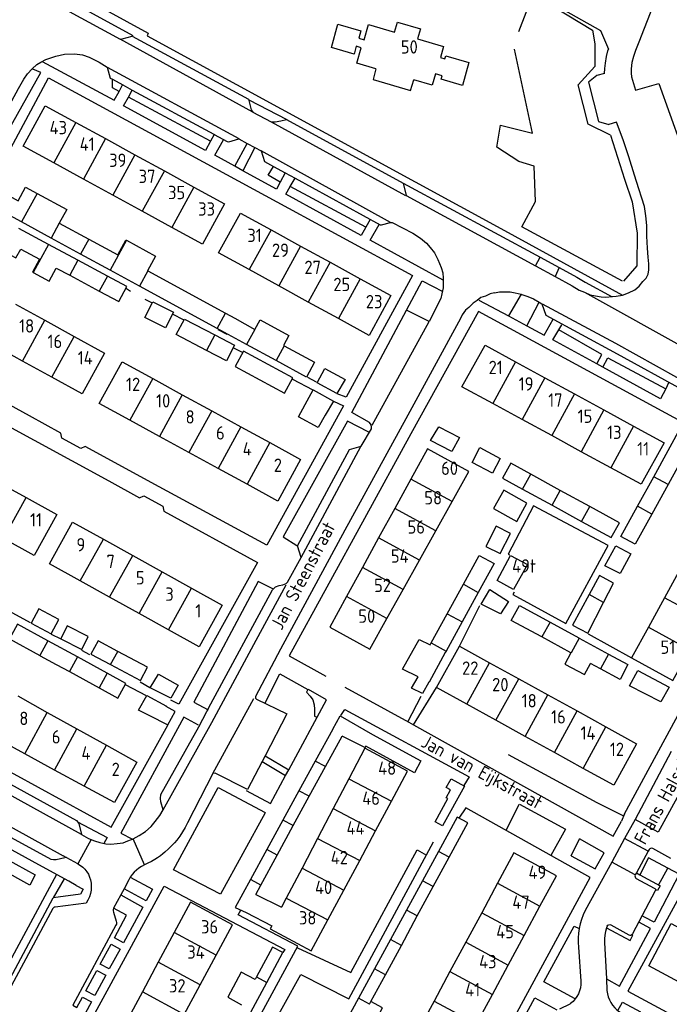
# Model space of a CAD drawing. Header units: metres. Extents: x 233829 to 239427, y 444283 to 448222.
# Tile 87 of 171: x 236491 to 236613, y 445300 to 445484. Entities that reach past the tile are written whole.
import ezdxf

# ---------------------------------------------------------------- set-up
doc = ezdxf.new("R2010")
doc.units = ezdxf.units.M
doc.header["$MEASUREMENT"] = 0
for name, color, linetype in [('DAKRAND', 4, 'Continuous'), ('DAKRAND-BYG', 4, 'Continuous'), ('HEK', 253, 'Continuous'), ('HOOFDGEBOUW', 4, 'Continuous'), ('HUISNUMMER', 253, 'Continuous'), ('KANTVERH', 253, 'Continuous'), ('RASTER', 253, 'Continuous'), ('STRAATNAAM', 253, 'Continuous'), ('TUSSENMUUR', 253, 'Continuous')]:
    doc.layers.add(name, color=color, linetype=linetype)
doc.styles.get("Standard").update_dxf_attribs({"font": 'iso.shx'})

msp = doc.modelspace()

# ---------------------------------------------------------------- linework, layer by layer
at = {"layer": 'DAKRAND'}
for p, q in [((236548.23, 445344.28), (236551.35, 445350)), ((236546.3, 445345.28), (236543.28, 445339.76)), ((236545.22, 445338.75), (236548.23, 445344.28)), ((236543.28, 445339.76), (236540.26, 445334.24)), ((236542.21, 445333.22), (236545.22, 445338.75)), ((236540.26, 445334.24), (236537.24, 445328.71)), ((236539.2, 445327.68), (236542.21, 445333.22)), ((236537.24, 445328.71), (236534.17, 445323.11)), ((236536.15, 445322.08), (236539.2, 445327.68)), ((236535.19, 445320.31), (236536.15, 445322.08)), ((236535.19, 445320.31), (236540.02, 445317.91)), ((236533.35, 445316.93), (236538.21, 445314.45))]:
    msp.add_line(p, q, dxfattribs=at)
for points in [[(236557.72, 445475.19), (236557.22, 445473.16), (236564.23, 445471.11), (236564.8, 445473.11)], [(236549.64, 445351.29), (236551, 445353.84), (236557.05, 445350.34)], [(236549.64, 445351.29), (236549.6, 445351.31), (236546.3, 445345.28)], [(236555.81, 445348.14), (236555.65, 445347.86), (236551.35, 445350)], [(236557.05, 445350.34), (236566.11, 445345.4), (236564.92, 445343.09), (236555.81, 445348.14)], [(236488.32, 445326.99), (236493.77, 445324.01), (236492.77, 445322.07), (236487.28, 445325.09)], [(236534.17, 445323.11), (236531.31, 445317.88), (236533.35, 445316.93)]]:
    msp.add_lwpolyline(points, dxfattribs=at)
at = {"layer": 'DAKRAND-BYG'}
for p, q in [((236496.78, 445443.43), (236491.23, 445446.45)), ((236498.31, 445446.23), (236503.85, 445443.22)), ((236496.29, 445442.23), (236490.75, 445445.2)), ((236501.82, 445439.27), (236496.29, 445442.23)), ((236502.31, 445440.42), (236496.78, 445443.43)), ((236507.84, 445437.41), (236502.31, 445440.42)), ((236507.36, 445436.3), (236501.82, 445439.27)), ((236513.38, 445434.4), (236507.84, 445437.41)), ((236514.95, 445437.26), (236529.49, 445429.35)), ((236500.27, 445436.45), (236505.81, 445433.48)), ((236511.01, 445434.34), (236507.36, 445436.3)), ((236527.91, 445426.48), (236513.38, 445434.4)), ((236529.49, 445429.35), (236531.22, 445428.41)), ((236531.22, 445428.41), (236534.99, 445426.26)), ((236534.99, 445426.26), (236535.98, 445428.07)), ((236533.46, 445423.47), (236527.91, 445426.48)), ((236529.66, 445420.41), (236525.92, 445422.36)), ((236538.99, 445420.46), (236533.46, 445423.47)), ((236544.68, 445417.36), (236538.99, 445420.46)), ((236581.46, 445398.39), (236585.23, 445396.32)), ((236592.29, 445396.1), (236586.75, 445399.12)), ((236606.77, 445393.13), (236609.82, 445398.66)), ((236585.23, 445396.32), (236590.76, 445393.3)), ((236597.82, 445393.07), (236592.29, 445396.1)), ((236612.51, 445397.18), (236609.46, 445391.65)), ((236590.76, 445393.3), (236596.29, 445390.27)), ((236603.65, 445387.47), (236606.77, 445393.13)), ((236571.1, 445372.96), (236574.12, 445378.48)), ((236600.43, 445375.08), (236602.3, 445378.72)), ((236576.92, 445376.95), (236573.88, 445371.44)), ((236568.09, 445367.49), (236571.1, 445372.96)), ((236573.88, 445371.44), (236570.87, 445365.97)), ((236594.3, 445365.64), (236588.83, 445368.61)), ((236595.86, 445368.4), (236601.35, 445365.39)), ((236501.71, 445364.85), (236496.16, 445367.89)), ((236567.89, 445367.11), (236568.09, 445367.49)), ((236494.65, 445365.13), (236494.75, 445365.08)), ((236494.75, 445365.08), (236497.71, 445363.47)), ((236507.27, 445361.8), (236501.71, 445364.85)), ((236514.89, 445362.95), (236509.32, 445365.9)), ((236570.87, 445365.97), (236570.71, 445365.68)), ((236497.71, 445363.47), (236500.22, 445362.1)), ((236599.84, 445362.64), (236597.99, 445363.64)), ((236500.22, 445362.1), (236505.78, 445359.06)), ((236510.78, 445359.88), (236507.27, 445361.8)), ((236518.41, 445355.63), (236518.37, 445355.55)), ((236572.94, 445334.82), (236569.44, 445328.38)), ((236569.44, 445328.38), (236566.44, 445322.87)), ((236568.47, 445321.78), (236571.47, 445327.29)), ((236566.44, 445322.87), (236563.44, 445317.36)), ((236565.47, 445316.27), (236568.47, 445321.78)), ((236563.44, 445317.36), (236560.45, 445311.85)), ((236562.48, 445310.76), (236565.47, 445316.27)), ((236560.45, 445311.85), (236557.45, 445306.34)), ((236559.48, 445305.24), (236562.48, 445310.76)), ((236557.45, 445306.34), (236554.45, 445300.83)), ((236534.27, 445298.24), (236537.25, 445303.78)), ((236535.32, 445304.83), (236535.05, 445304.33)), ((236556.77, 445300.25), (236559.48, 445305.24))]:
    msp.add_line(p, q, dxfattribs=at)
for points in [[(236491.23, 445446.45), (236483.81, 445450.49), (236485.34, 445453.29), (236490.61, 445450.42), (236492, 445452.98), (236494.16, 445451.8)], [(236494.16, 445451.8), (236499.7, 445448.79), (236498.31, 445446.24), (236498.31, 445446.23)], [(236503.85, 445443.22), (236509.3, 445440.26), (236510.82, 445443.05), (236510.9, 445443)], [(236510.9, 445443), (236516.35, 445440.03), (236514.87, 445437.31), (236514.95, 445437.26)], [(236488.28, 445440.71), (236490.18, 445439.69), (236491.07, 445441.36), (236494.6, 445439.47), (236493.3, 445437.05), (236493.41, 445436.99)], [(236493.41, 445436.99), (236496.44, 445435.37), (236497.74, 445437.81), (236500.27, 445436.45)], [(236505.81, 445433.48), (236509.49, 445431.51), (236511.01, 445434.34)], [(236518.26, 445426.59), (236514.37, 445428.55), (236515.85, 445431.48), (236519.73, 445429.52), (236518.26, 445426.59)], [(236525.92, 445422.36), (236520.27, 445425.31), (236521.79, 445428.24), (236527.51, 445425.26)], [(236535.98, 445428.07), (236541.37, 445425.13), (236540.37, 445423.29), (236540.51, 445423.22)], [(236527.51, 445425.26), (236531.19, 445423.34), (236529.66, 445420.41)], [(236542.11, 445417.19), (236532.85, 445422.23), (236531.29, 445419.36), (236540.55, 445414.33), (236542.11, 445417.19)], [(236540.51, 445423.22), (236546.18, 445420.13), (236544.68, 445417.36)], [(236551.93, 445416.92), (236550.35, 445414.25), (236546.72, 445416.3), (236548.14, 445418.97), (236551.93, 445416.92)], [(236544.43, 445412.22), (236545.95, 445414.94), (236549.73, 445412.84), (236548.16, 445410.21)], [(236548.16, 445410.21), (236546.9, 445407.9), (236543.21, 445409.92), (236544.43, 445412.22)], [(236573.37, 445406.03), (236571.97, 445403.41), (236567.95, 445405.46), (236569.5, 445408.03), (236573.37, 445406.03)], [(236609.82, 445398.66), (236615.24, 445408.49), (236618.71, 445406.58), (236616.56, 445402.7), (236615.79, 445403.12), (236612.51, 445397.18)], [(236579.58, 445399.34), (236575.75, 445401.35), (236577.21, 445404.12), (236581.04, 445402.1), (236579.58, 445399.34)], [(236586.75, 445399.12), (236582.99, 445401.18), (236581.46, 445398.39)], [(236584.14, 445390.29), (236586.05, 445393.71), (236581.7, 445396.13), (236579.79, 445392.71), (236584.14, 445390.29)], [(236596.29, 445390.27), (236601.86, 445387.23), (236603.39, 445390.02), (236597.82, 445393.07)], [(236609.46, 445391.65), (236606.34, 445385.99), (236603.65, 445387.47)], [(236581.01, 445384.23), (236582.94, 445388.03), (236580.26, 445389.4), (236578.32, 445385.59), (236581.01, 445384.23)], [(236605.55, 445384.17), (236603.55, 445380.5), (236600.67, 445381.95), (236602.72, 445385.67), (236605.55, 445384.17)], [(236574.12, 445378.48), (236577.08, 445383.86), (236579.9, 445382.37), (236576.92, 445376.95)], [(236586.16, 445382.2), (236583.51, 445377.49), (236580.44, 445379.19), (236582.98, 445383.9), (236586.16, 445382.2)], [(236602.3, 445378.72), (236599.67, 445380.12), (236597.73, 445376.56)], [(236582.56, 445375.25), (236581.07, 445372.92), (236577.45, 445374.77), (236579.09, 445377.52), (236582.56, 445375.25)], [(236597.73, 445376.56), (236594.57, 445370.79), (236597.45, 445369.29), (236600.43, 445375.08)], [(236493.05, 445371.18), (236496.8, 445369.22), (236498.21, 445371.91), (236494.46, 445373.87), (236493.05, 445371.18)], [(236588.83, 445368.61), (236583.1, 445371.72), (236584.65, 445374.5), (236590.37, 445371.39)], [(236496.16, 445367.89), (236490.46, 445371.01), (236488.95, 445368.26), (236494.65, 445365.13)], [(236498.58, 445368.26), (236502.53, 445366.27), (236503.75, 445368.69), (236499.8, 445370.68), (236498.58, 445368.26)], [(236590.37, 445371.39), (236595.76, 445368.45), (236595.86, 445368.4)], [(236509.32, 445365.9), (236505.58, 445367.88), (236504.25, 445365.38), (236507.94, 445363.43)], [(236565.64, 445361.11), (236562.7, 445362.55), (236565.85, 445368.15), (236567.89, 445367.11)], [(236570.71, 445365.68), (236567.71, 445360.1), (236567.62, 445360.14)], [(236594.3, 445365.64), (236593.13, 445363.53), (236596.85, 445361.55), (236597.99, 445363.64)], [(236601.35, 445365.39), (236604.98, 445363.41), (236603.54, 445360.63), (236599.84, 445362.64)], [(236507.94, 445363.43), (236513.57, 445360.45), (236514.89, 445362.95)], [(236520.61, 445359.55), (236519.21, 445357.12), (236515.39, 445359.07), (236516.94, 445361.6), (236520.61, 445359.55)], [(236567.62, 445360.14), (236566.46, 445358.01), (236564.38, 445359.01), (236565.64, 445361.11)], [(236612.72, 445359.21), (236611.17, 445356.43), (236605.27, 445359.43), (236606.87, 445362.31), (236612.72, 445359.21)], [(236505.78, 445359.06), (236509.28, 445357.14), (236510.78, 445359.88)], [(236516.92, 445353.02), (236516.91, 445353), (236513.19, 445354.9), (236514.74, 445357.63), (236518.41, 445355.63)], [(236516.92, 445353.02), (236518.7, 445352.15), (236520.05, 445354.63), (236518.37, 445355.55)], [(236574.3, 445340.63), (236570.18, 445333.18), (236568.8, 445333.94), (236571.2, 445338.28), (236570.88, 445338.46), (236571.68, 445339.91), (236570.88, 445340.35), (236571.8, 445342.02), (236574.3, 445340.63)], [(236571.47, 445327.29), (236574.97, 445333.72), (236572.94, 445334.82)], [(236537.25, 445303.78), (236540.28, 445309.4), (236538.34, 445310.45), (236535.32, 445304.83)], [(236535.05, 445304.33), (236532.43, 445305.74), (236529.92, 445301.04), (236532.5, 445299.58)], [(236554.45, 445300.83), (236551.64, 445295.66), (236553.67, 445294.56), (236553.74, 445294.69)], [(236553.74, 445294.69), (236556.99, 445292.82), (236557.68, 445293.97), (236556.55, 445294.58), (236558.94, 445299.02), (236556.77, 445300.25)]]:
    msp.add_lwpolyline(points, dxfattribs=at)
at = {"layer": 'HEK'}
for p, q in [((236595.67, 445472.16), (236598.78, 445475.61)), ((236597.53, 445464.82), (236595.67, 445472.16)), ((236601.7, 445462.75), (236597.53, 445464.82))]:
    msp.add_line(p, q, dxfattribs=at)
for points in [[(236584.5, 445482.19), (236586.99, 445488.52), (236591.21, 445486.73), (236598.33, 445482.42), (236598.79, 445479.84), (236598.76, 445477.01), (236598.78, 445475.61)], [(236603.98, 445435.33), (236585.08, 445445.53), (236587.65, 445450.27), (236587.39, 445456.88), (236584.53, 445457.8), (236580.39, 445460.49), (236581.09, 445464.59), (236587.09, 445463.09), (236583.73, 445478.84)], [(236601.7, 445462.75), (236604.37, 445454.5), (236605.81, 445450.25), (236606.7, 445444.35), (236606.65, 445438.23), (236604.18, 445435.33)], [(236582.49, 445346.58), (236599.15, 445337.58), (236604.01, 445335.09)]]:
    msp.add_lwpolyline(points, dxfattribs=at)
at = {"layer": 'HOOFDGEBOUW'}
for p, q in [((236501.44, 445465.1), (236506.98, 445462.07)), ((236506.98, 445462.07), (236512.51, 445459.04)), ((236512.51, 445459.04), (236518.03, 445456.02)), ((236502.84, 445454.5), (236497.3, 445457.53)), ((236518.03, 445456.02), (236523.56, 445452.99)), ((236508.37, 445451.48), (236502.84, 445454.5)), ((236513.89, 445448.45), (236508.37, 445451.48)), ((236523.56, 445452.99), (236529.33, 445449.83)), ((236519.42, 445445.42), (236513.89, 445448.45)), ((236538.06, 445444.97), (236543.59, 445441.93)), ((236543.59, 445441.93), (236549.11, 445438.9)), ((236549.11, 445438.9), (236554.77, 445435.8)), ((236539.49, 445434.46), (236533.95, 445437.5)), ((236554.77, 445435.8), (236560.52, 445432.64)), ((236545.01, 445431.43), (236539.49, 445434.46)), ((236490.13, 445431.03), (236495.63, 445428.01)), ((236550.67, 445428.32), (236545.01, 445431.43)), ((236495.63, 445428.01), (236501.13, 445424.98)), ((236501.13, 445424.98), (236506.81, 445421.86)), ((236491.42, 445420.36), (236485.92, 445423.38)), ((236496.93, 445417.33), (236491.42, 445420.36)), ((236583.88, 445420.23), (236589.42, 445417.21)), ((236515.85, 445417.07), (236521.37, 445414.05)), ((236589.42, 445417.21), (236594.95, 445414.2)), ((236521.37, 445414.05), (236526.9, 445411.02)), ((236594.95, 445414.2), (236600.49, 445411.18)), ((236526.9, 445411.02), (236532.36, 445408.04)), ((236585.15, 445409.39), (236579.62, 445412.4)), ((236600.49, 445411.18), (236606.03, 445408.17)), ((236517.1, 445406.23), (236511.57, 445409.25)), ((236590.7, 445406.37), (236585.15, 445409.39)), ((236532.36, 445408.04), (236537.82, 445405.05)), ((236606.03, 445408.17), (236611.8, 445405.03)), ((236522.63, 445403.21), (236517.1, 445406.23)), ((236596.23, 445403.35), (236590.7, 445406.37)), ((236537.82, 445405.05), (236543.57, 445401.91)), ((236601.77, 445400.34), (236596.23, 445403.35)), ((236528.09, 445400.22), (236522.63, 445403.21)), ((236533.54, 445397.24), (236528.09, 445400.22)), ((236571.99, 445393.99), (236575.15, 445399.66)), ((236486.55, 445397.79), (236492.08, 445394.75)), ((236564.26, 445398.22), (236561.24, 445392.7)), ((236492.08, 445394.75), (236497.83, 445391.57)), ((236561.24, 445392.7), (236558.22, 445387.18)), ((236568.93, 445388.49), (236571.99, 445393.99)), ((236506.58, 445386.94), (236512.09, 445383.88)), ((236558.22, 445387.18), (236555.2, 445381.66)), ((236565.87, 445383), (236568.93, 445388.49)), ((236512.09, 445383.88), (236517.61, 445380.81)), ((236562.81, 445377.5), (236565.87, 445383)), ((236555.2, 445381.66), (236552.2, 445376.19)), ((236614.88, 445381.46), (236611.86, 445375.97)), ((236517.61, 445380.81), (236523.12, 445377.75)), ((236507.76, 445376.08), (236502.24, 445379.15)), ((236523.12, 445377.75), (236528.87, 445374.55)), ((236559.77, 445372.04), (236562.81, 445377.5)), ((236513.27, 445373.02), (236507.76, 445376.08)), ((236611.86, 445375.97), (236608.82, 445370.45)), ((236518.79, 445369.95), (236513.27, 445373.02)), ((236579.03, 445363.78), (236584.51, 445360.76)), ((236584.51, 445360.76), (236589.99, 445357.74)), ((236490.53, 445357.54), (236496.07, 445354.45)), ((236589.99, 445357.74), (236595.48, 445354.72)), ((236580.22, 445352.97), (236574.74, 445355.99)), ((236496.07, 445354.45), (236501.6, 445351.37)), ((236595.48, 445354.72), (236600.87, 445351.75)), ((236585.71, 445349.95), (236580.22, 445352.97)), ((236600.87, 445351.75), (236606.61, 445348.59)), ((236501.6, 445351.37), (236507.14, 445348.29)), ((236591.19, 445346.93), (236585.71, 445349.95)), ((236491.84, 445346.67), (236486.27, 445349.7)), ((236507.14, 445348.29), (236512.88, 445345.09)), ((236497.41, 445343.65), (236491.84, 445346.67)), ((236596.59, 445343.96), (236591.19, 445346.93)), ((236502.98, 445340.62), (236497.41, 445343.65)), ((236552.62, 445341.99), (236549.7, 445336.41)), ((236557.65, 445332.24), (236560.64, 445337.8)), ((236549.7, 445336.41), (236546.78, 445330.83)), ((236554.67, 445326.69), (236557.65, 445332.24)), ((236546.78, 445330.83), (236543.86, 445325.24)), ((236551.69, 445321.14), (236554.67, 445326.69)), ((236543.86, 445325.24), (236540.9, 445319.59)), ((236580.53, 445322.41), (236577.55, 445316.88)), ((236588.49, 445318.12), (236591.56, 445323.81)), ((236548.67, 445315.53), (236551.69, 445321.14)), ((236540.9, 445319.59), (236540.02, 445317.91)), ((236577.55, 445316.88), (236574.58, 445311.36)), ((236585.52, 445312.59), (236588.49, 445318.12)), ((236527.74, 445308.91), (236530.82, 445314.63)), ((236519.87, 445313.14), (236516.89, 445307.6)), ((236574.58, 445311.36), (236571.6, 445305.84)), ((236582.54, 445307.07), (236585.52, 445312.59)), ((236516.89, 445307.6), (236513.9, 445302.05)), ((236524.75, 445303.36), (236527.74, 445308.91)), ((236571.6, 445305.84), (236568.63, 445300.32)), ((236579.56, 445301.55), (236582.54, 445307.07)), ((236521.77, 445297.82), (236524.75, 445303.36)), ((236568.63, 445300.32), (236565.65, 445294.79)), ((236576.59, 445296.03), (236579.56, 445301.55))]:
    msp.add_line(p, q, dxfattribs=at)
for points in [[(236557.72, 445475.19), (236554.16, 445476.23), (236554.96, 445479.12), (236554.01, 445479.4), (236553.61, 445477.94), (236549.36, 445479.19), (236550.58, 445483.57), (236554.91, 445482.29), (236554.52, 445480.9), (236555.5, 445480.62), (236556.3, 445483.5), (236561.22, 445482.05), (236561.74, 445483.92), (236566.05, 445482.66), (236565.54, 445480.79), (236570.39, 445479.36), (236569.82, 445477.29), (236570.65, 445477.06), (236570.8, 445477.63), (236575.14, 445476.36), (236573.95, 445472.06), (236569.94, 445473.23), (236570.11, 445473.85), (236568.88, 445474.22), (236568.29, 445472.09), (236564.8, 445473.11)], [(236497.3, 445457.53), (236491.55, 445460.68), (236495.69, 445468.25), (236501.44, 445465.1)], [(236529.33, 445449.83), (236525.19, 445442.27), (236519.42, 445445.42)], [(236533.95, 445437.5), (236528.21, 445440.65), (236532.31, 445448.12), (236538.06, 445444.97)], [(236560.52, 445432.64), (236556.42, 445425.17), (236550.67, 445428.32)], [(236506.81, 445421.86), (236502.61, 445414.21), (236496.93, 445417.33)], [(236579.62, 445412.4), (236573.86, 445415.53), (236578.21, 445423.31), (236583.88, 445420.23)], [(236511.57, 445409.25), (236505.82, 445412.4), (236510.09, 445420.22), (236515.85, 445417.07)], [(236575.15, 445399.66), (236567.38, 445403.92), (236564.26, 445398.22)], [(236611.8, 445405.03), (236607.45, 445397.25), (236601.77, 445400.34)], [(236543.57, 445401.91), (236539.3, 445394.09), (236533.54, 445397.24)], [(236497.83, 445391.57), (236493.59, 445383.89), (236487.84, 445387.07)], [(236502.24, 445379.15), (236496.49, 445382.35), (236500.82, 445390.14), (236506.58, 445386.94)], [(236552.2, 445376.19), (236549.06, 445370.45), (236556.59, 445366.33), (236559.77, 445372.04)], [(236528.87, 445374.55), (236524.53, 445366.76), (236518.79, 445369.95)], [(236608.82, 445370.45), (236605.65, 445364.71), (236613.41, 445360.43), (236616.57, 445366.18)], [(236574.74, 445355.99), (236569.08, 445359.1), (236573.37, 445366.89), (236579.03, 445363.78)], [(236606.61, 445348.59), (236602.33, 445340.8), (236596.59, 445343.96)], [(236560.64, 445337.8), (236563.66, 445343.43), (236555.63, 445347.75), (236552.62, 445341.99)], [(236512.88, 445345.09), (236508.67, 445337.53), (236502.98, 445340.62)], [(236591.56, 445323.81), (236583.6, 445328.1), (236580.53, 445322.41)], [(236530.82, 445314.63), (236522.95, 445318.86), (236519.87, 445313.14)], [(236538.21, 445314.45), (236537.89, 445313.83), (236545.55, 445309.72), (236548.67, 445315.53)], [(236614.59, 445303.88), (236608.89, 445306.91), (236613.1, 445314.84), (236618.81, 445311.8)], [(236513.9, 445302.05), (236510.83, 445296.33), (236518.69, 445292.1), (236521.77, 445297.82)]]:
    msp.add_lwpolyline(points, dxfattribs=at)
at = {"layer": 'KANTVERH'}
for p, q in [((236599.87, 445482.36), (236601.33, 445478.88)), ((236507.27, 445475.46), (236531.98, 445462.12)), ((236599.16, 445473.9), (236597.6, 445472.66)), ((236600.62, 445474.29), (236599.16, 445473.9)), ((236509.52, 445470.92), (236510.19, 445472.15)), ((236597.6, 445472.66), (236599.47, 445465.32)), ((236610.81, 445472.41), (236617.74, 445452.92)), ((236511.27, 445469.88), (236512, 445471.19)), ((236526.7, 445461.61), (236511.27, 445469.88)), ((236512, 445471.19), (236512.01, 445471.2)), ((236533.85, 445469.38), (236541, 445465.67)), ((236538.07, 445465.25), (236563.29, 445451.42)), ((236599.47, 445465.32), (236601.41, 445464.75)), ((236602.86, 445465.15), (236601.41, 445464.75)), ((236527.36, 445462.86), (236526.7, 445461.61)), ((236527.38, 445462.91), (236527.36, 445462.86)), ((236531.26, 445456.89), (236533.57, 445461.17)), ((236533.57, 445461.17), (236535.02, 445460.4)), ((236535.02, 445460.4), (236532.77, 445456.06)), ((236535.02, 445460.4), (236536.16, 445459.78)), ((236532.77, 445456.06), (236531.26, 445456.89)), ((236538.51, 445456.87), (236540.67, 445455.68)), ((236540.67, 445455.68), (236539.77, 445453.94)), ((236540.69, 445455.71), (236540.67, 445455.68)), ((236540.67, 445455.68), (236542.55, 445454.65)), ((236541.61, 445453.07), (236542.55, 445454.65)), ((236542.55, 445454.65), (236542.56, 445454.66)), ((236562.83, 445453.75), (236588.51, 445439.85)), ((236555.82, 445445.44), (236541.61, 445453.07)), ((236556.63, 445446.89), (236555.82, 445445.44)), ((236587.66, 445438.2), (236588.51, 445439.85)), ((236588.51, 445439.85), (236592.08, 445437.92)), ((236587.66, 445438.2), (236591.32, 445436.21)), ((236592.08, 445437.92), (236591.32, 445436.21)), ((236592.08, 445437.92), (236595.4, 445436.12)), ((236595.4, 445436.12), (236596.97, 445435.16)), ((236596.97, 445435.16), (236602.06, 445432.39)), ((236510.91, 445433.96), (236511.67, 445433.48)), ((236584.93, 445432.91), (236582.61, 445428.81)), ((236596.86, 445433.27), (236617.95, 445421.53)), ((236514.39, 445431.95), (236515.74, 445431.27)), ((236577.04, 445431.8), (236582.61, 445428.81)), ((236586.01, 445426.97), (236588.34, 445431.42)), ((236519.59, 445429.14), (236521.55, 445428.14)), ((236582.61, 445428.81), (236586.01, 445426.97)), ((236528.07, 445426.26), (236529.73, 445425.4)), ((236592.02, 445426.2), (236592.58, 445427.13)), ((236530.98, 445422.84), (236532.6, 445422.03)), ((236600.25, 445419.23), (236599.18, 445419.82)), ((236542.07, 445416.98), (236545.85, 445414.93)), ((236544.9, 445417.35), (236546.51, 445416.44)), ((236612.61, 445416.24), (236612.07, 445415.17)), ((236543.71, 445383.53), (236554.91, 445404.35)), ((236488.16, 445373.91), (236492.87, 445371.31)), ((236573.37, 445366.89), (236577.2, 445374.52)), ((236496.79, 445369.16), (236498.58, 445368.26)), ((236597.5, 445369.19), (236605.65, 445364.71)), ((236502.45, 445366.11), (236503.98, 445365.31)), ((236510.67, 445359.68), (236514.59, 445357.63)), ((236513.46, 445360.17), (236515.29, 445359.12)), ((236564.77, 445352.12), (236569.08, 445359.1)), ((236563.73, 445352.68), (236566.21, 445357.47)), ((236527.13, 445342.98), (236534.82, 445357.06)), ((236536.91, 445346.3), (236536.37, 445345.26)), ((236536.91, 445346.3), (236541.35, 445343.7)), ((236613.09, 445347.13), (236606.33, 445334.38)), ((236465.93, 445345.7), (236499.04, 445327.58)), ((236536.37, 445345.26), (236540.78, 445342.64)), ((236527.13, 445342.98), (236522.38, 445333.71)), ((236540.78, 445342.64), (236541.35, 445343.7)), ((236582.12, 445332.33), (236584.59, 445337.23)), ((236574.55, 445336.57), (236573.29, 445334.63)), ((236604.32, 445335.41), (236603.76, 445334.05)), ((236606.33, 445334.38), (236604.37, 445330.81)), ((236504.29, 445330.6), (236501.81, 445326.05)), ((236514.28, 445325.85), (236512.16, 445330.74)), ((236594.31, 445327.58), (236595.91, 445330.72)), ((236604.37, 445330.81), (236601.95, 445326.37)), ((236608.79, 445328.4), (236604.37, 445330.81)), ((236501.81, 445326.05), (236499.04, 445327.58)), ((236608.79, 445328.4), (236606.58, 445324.35)), ((236608.96, 445328.72), (236608.79, 445328.4)), ((236613.06, 445327.03), (236609.63, 445328.91)), ((236601.95, 445326.37), (236596.98, 445317.28)), ((236606.36, 445323.99), (236601.95, 445326.37)), ((236497.78, 445324.03), (236485.77, 445301.79)), ((236606.58, 445324.35), (236606.36, 445323.99)), ((236606.58, 445324.35), (236607.22, 445324)), ((236610.75, 445322.08), (236612.49, 445325.25)), ((236614.62, 445324.1), (236612.49, 445325.25)), ((236499.23, 445323.23), (236497.19, 445319.68)), ((236501.47, 445322.01), (236500.08, 445322.77)), ((236511.36, 445323.05), (236510.46, 445321.38)), ((236511.63, 445323.54), (236511.36, 445323.05)), ((236606.56, 445323.32), (236609.94, 445321.51)), ((236509.84, 445320.21), (236508.5, 445317.73)), ((236510.46, 445321.38), (236509.84, 445320.21)), ((236610.1, 445320.96), (236605.82, 445312.94)), ((236503.35, 445318.68), (236497.53, 445317.95)), ((236497.11, 445317.68), (236487.48, 445299.74)), ((236508.48, 445316.98), (236509, 445315.28)), ((236531.9, 445316.5), (236532.38, 445317.38)), ((236508.92, 445314.52), (236500.85, 445299.52)), ((236601.12, 445314.38), (236600.98, 445314.03)), ((236601.8, 445314.6), (236605.16, 445312.75)), ((236605.82, 445312.94), (236605.69, 445312.79)), ((236600.61, 445311.29), (236600.96, 445304.46)), ((236595.69, 445310.4), (236596.16, 445304.02)), ((236600.96, 445304.46), (236601.06, 445302.28)), ((236594.07, 445299.74), (236592.13, 445298.8)), ((236594.24, 445299.85), (236594.07, 445299.74))]:
    msp.add_line(p, q, dxfattribs=at)
for points in [[(236429.88, 445526.11), (236451.86, 445514.2), (236452.12, 445513.71), (236452.34, 445512.92), (236452.45, 445512.32), (236452.61, 445511.83), (236463.85, 445505.73), (236484.68, 445494.38), (236509.73, 445480.75)], [(236436.19, 445525.02), (236461.84, 445510.96), (236486.9, 445497.22), (236514.98, 445481.87), (236514.8, 445481.37), (236539.91, 445467.68), (236581.86, 445444.85), (236603.99, 445432.74)], [(236459.82, 445508.02), (236460.68, 445509.43), (236482.61, 445497.52), (236512.11, 445481.45)], [(236568.32, 445494.74), (236575.83, 445492.83), (236585.88, 445489.57), (236586.97, 445489.21), (236591.7, 445486.94), (236599.87, 445482.36)], [(236609.57, 445486.72), (236607.04, 445480.14), (236606.38, 445478.58), (236606.06, 445477.48), (236605.74, 445476.33), (236605.57, 445475.18), (236605.58, 445474.38), (236605.65, 445473.68), (236606.41, 445471.17), (236610.81, 445472.41)], [(236509.73, 445480.75), (236510.08, 445480.81), (236512.01, 445481.3), (236533.79, 445469.48), (236534.29, 445467.45), (236534.65, 445467.06), (236509.73, 445480.75)], [(236487.79, 445466.14), (236490.65, 445471.48), (236491.65, 445473.2), (236492.38, 445474.21), (236493.25, 445475.18), (236494.12, 445475.99), (236494.86, 445476.41), (236495.79, 445476.93), (236497.67, 445477.57), (236499.3, 445477.91), (236501.14, 445477.96), (236502.64, 445477.79), (236503.94, 445477.38), (236505.81, 445476.42), (236507.27, 445475.46), (236507.87, 445473.44), (236508.3, 445473.2)], [(236600.62, 445474.29), (236600.64, 445475.26), (236600.76, 445476.26), (236600.98, 445477.46), (236601.2, 445478.55), (236601.33, 445478.88)], [(236495.11, 445476.52), (236508.62, 445469.28), (236509.52, 445470.92)], [(236485.38, 445453.27), (236496.32, 445473.51), (236536.91, 445451.44), (236564.59, 445436.43), (236552.15, 445413.59), (236550.45, 445414.2)], [(236488.75, 445463.53), (236494.86, 445474.47), (236493.35, 445475.08)], [(236509.52, 445470.92), (236508.29, 445471.6), (236508.3, 445473.2)], [(236508.3, 445473.2), (236510.24, 445472.15), (236512, 445471.19)], [(236526.7, 445461.61), (236525.76, 445459.83), (236510.33, 445468.22), (236511.27, 445469.88)], [(236512, 445471.19), (236527.28, 445462.9), (236527.36, 445462.86)], [(236534.65, 445467.06), (236538.07, 445465.25), (236538.82, 445465.22), (236539.86, 445465.39), (236540.95, 445465.67), (236562.83, 445453.75)], [(236607.59, 445450.94), (236607.05, 445452.67), (236606.24, 445455.24), (236605.16, 445458.69), (236604.09, 445461.85), (236602.86, 445465.15)], [(236527.36, 445462.86), (236529.8, 445461.52), (236530.15, 445461.48), (236531.98, 445462.02), (236533.57, 445461.17)], [(236531.26, 445456.89), (236527.48, 445458.98), (236529.15, 445461.85)], [(236542.55, 445454.65), (236558.49, 445445.88), (236558.74, 445445.89), (236560.42, 445446.33), (236536.16, 445459.78)], [(236536.16, 445459.78), (236536.81, 445457.81), (236538.51, 445456.87)], [(236539.77, 445453.94), (236537.47, 445455.2), (236538.51, 445456.87)], [(236539.77, 445453.94), (236539.07, 445452.59), (236532.77, 445456.06)], [(236562.83, 445453.75), (236563.39, 445451.38), (236587.66, 445438.2)], [(236555.82, 445445.44), (236554.96, 445443.91), (236540.79, 445451.68), (236541.61, 445453.07)], [(236591.32, 445436.21), (236594.55, 445434.45), (236595.86, 445433.64), (236596.86, 445433.27), (236597.92, 445432.79), (236598.92, 445432.57), (236599.97, 445432.39), (236600.87, 445432.32), (236602.01, 445432.44), (236602.8, 445432.51), (236603.94, 445432.69), (236605.08, 445433.16), (236606.26, 445433.74), (236607.09, 445434.41), (236607.81, 445435.27), (236608.39, 445435.93), (236608.77, 445436.64), (236608.9, 445437.48), (236608.88, 445438.58), (236608.8, 445439.87), (236608.66, 445441.51), (236608.55, 445443.8), (236608.51, 445445.79), (236608.32, 445447.57), (236608.07, 445449.36), (236607.59, 445450.94)], [(236570.33, 445435.52), (236556.62, 445443.05), (236558.34, 445445.98)], [(236560.42, 445446.33), (236560.77, 445446.34), (236564.65, 445444.34), (236566.06, 445443.43), (236567.18, 445442.46), (236567.9, 445441.63), (236568.72, 445440.65), (236569.35, 445439.38), (236569.93, 445437.9), (236570.25, 445436.91), (236570.32, 445435.91), (236570.34, 445435.32), (236570.32, 445434.12), (236570.1, 445432.97), (236569.92, 445432.12), (236567.73, 445427.79)], [(236498.63, 445406.84), (236492.71, 445410.08), (236468.91, 445423.14), (236477.12, 445438.08), (236479.78, 445443.01)], [(236554.95, 445404.4), (236556.87, 445407.63), (236556.91, 445407.93), (236556.85, 445408.42), (236556.49, 445408.86), (236553.21, 445410.72), (236563.45, 445429.88), (236566.41, 445435.42), (236570.24, 445433.43)], [(236579.98, 445433.18), (236579.13, 445432.94), (236578.29, 445432.54), (236577.39, 445432.3), (236576.69, 445431.71), (236575.95, 445431.21), (236575.15, 445430.42), (236574.5, 445429.87), (236573.9, 445429.03), (236573.6, 445428.34), (236563.31, 445409.49), (236551.91, 445388.61), (236539.82, 445366.29), (236535.12, 445357.46), (236535.12, 445357.11), (236535.32, 445356.91), (236541.02, 445354.16), (236536.91, 445346.3)], [(236579.98, 445433.18), (236580.87, 445433.33), (236581.82, 445433.33), (236582.91, 445433.33), (236583.85, 445433.17), (236584.93, 445432.91)], [(236584.93, 445432.91), (236585.09, 445432.87), (236586.23, 445432.47), (236587.28, 445432.02), (236588.34, 445431.42)], [(236588.34, 445431.42), (236588.86, 445431.12), (236589.6, 445428.98), (236602.99, 445421.69), (236615.05, 445415.09), (236615.79, 445414.79), (236616.39, 445414.84), (236618.08, 445415.18), (236618.57, 445414.98), (236622.34, 445412.78), (236625.02, 445411.43), (236626.51, 445410.38), (236628.19, 445409.14), (236629.43, 445407.94)], [(236588.91, 445431.07), (236602.65, 445423.72), (236617.93, 445415.23)], [(236604.32, 445335.41), (236616.8, 445358.35), (236625.35, 445373.57), (236635.89, 445392.97), (236631.74, 445400.53), (236617.95, 445407.38), (236576.93, 445429.67), (236564.24, 445406.7), (236555.6, 445390.83), (236541.41, 445365.09), (236548.34, 445361.25)], [(236557, 445408.33), (236567.73, 445427.79), (236563.45, 445429.88)], [(236586.01, 445426.97), (236589.29, 445425.21), (236590.94, 445428.23)], [(236599.18, 445419.82), (236590.93, 445424.36), (236592.02, 445426.2)], [(236599.18, 445419.82), (236600.12, 445421.58), (236592.02, 445426.2)], [(236600.25, 445419.23), (236601.2, 445420.96), (236612.07, 445415.17)], [(236612.07, 445415.17), (236611.11, 445413.27), (236600.25, 445419.23)], [(236549.78, 445412.84), (236551.6, 445411.94), (236537.23, 445385.81), (236517.07, 445396.77), (236503.2, 445404.34)], [(236486.55, 445409.35), (236507.58, 445397.89), (236513.34, 445394.72)], [(236556.39, 445407.02), (236552.36, 445409.06), (236540.33, 445387.38), (236542.86, 445385.79)], [(236503.2, 445404.34), (236502.35, 445403.96), (236498.79, 445405.88), (236498.63, 445406.84)], [(236502.45, 445331.58), (236503.79, 445330.78), (236504.93, 445330.38), (236505.92, 445330.03), (236507.06, 445329.82), (236508.01, 445329.77), (236509.15, 445329.87), (236510.3, 445330.01), (236511.19, 445330.36), (236511.89, 445330.6), (236512.18, 445330.75), (236513.28, 445331.34), (236514.48, 445332.14), (236515.52, 445333.03), (236516.32, 445333.97), (236517.17, 445335.11), (236517.77, 445336.15), (236517.37, 445337.69), (236517.28, 445338.29), (236517.38, 445339.03), (236524.47, 445351.73), (236526.77, 445356.09), (236538.32, 445377.42), (236538.86, 445378.02), (236539.56, 445378.26), (236540.26, 445378.41), (236540.9, 445378.66), (236541.15, 445378.9), (236543.71, 445383.53), (236543.01, 445385.7), (236552.78, 445403.75), (236554.95, 445404.4)], [(236513.34, 445394.72), (236514.2, 445395.1), (236517.75, 445393.15), (236517.9, 445392.22)], [(236517.9, 445392.22), (236535.5, 445382.55), (236520.71, 445356.01), (236519.22, 445356.76)], [(236583.63, 445376.98), (236583.38, 445376.59), (236593.34, 445371.14), (236601.29, 445385.77), (236587.3, 445393.22), (236582.51, 445384.14), (236582.8, 445384.04)], [(236450.25, 445389.18), (236440.57, 445371.47), (236441.7, 445369.03), (236447.41, 445366.03), (236466.95, 445355.29), (236489.76, 445342.95), (236508.07, 445332.9), (236518.7, 445352.05)], [(236517.77, 445336.15), (236526.91, 445352.57), (236535.26, 445367.99), (236540.9, 445378.41)], [(236538.36, 445377.62), (236535.64, 445379.02), (236523.54, 445356.4), (236526.27, 445354.95)], [(236536.86, 445356.11), (236539.71, 445361.72), (236544.96, 445358.72), (236544.66, 445358.22), (236545.36, 445357.53), (236545.85, 445356.83), (236546.1, 445355.89), (236546.19, 445355.04), (236546.19, 445354.34), (236546.19, 445353.75), (236546.64, 445353.55)], [(236499.69, 445327.23), (236499.36, 445327.16), (236497.71, 445326.77), (236497.22, 445326.77), (236496.82, 445326.87), (236474.95, 445338.77), (236466.32, 445343.76), (236465.93, 445345.85), (236456.9, 445350.7), (236456.65, 445350.7), (236454, 445346.09), (236438.77, 445353.98), (236441.57, 445358.84), (236441.47, 445359.14)], [(236551.91, 445359.2), (236563.87, 445352.6), (236564.77, 445352.12)], [(236541.35, 445343.7), (236548.43, 445356.82), (236545.06, 445358.77)], [(236524.42, 445352.08), (236521.7, 445353.58), (236509.85, 445331.8), (236512.06, 445330.69)], [(236551.15, 445353.89), (236551.91, 445354.97), (236575.22, 445342.38), (236574.22, 445340.74)], [(236564.77, 445352.12), (236602.24, 445331.27), (236603.76, 445334.05)], [(236619.91, 445348.87), (236610.63, 445332.01), (236606.33, 445334.38)], [(236500.08, 445322.77), (236494.48, 445325.84), (236456.74, 445346.58), (236440.4, 445316.82), (236425.26, 445288.89), (236430.71, 445285.99), (236432.41, 445288.97), (236440.9, 445304.74), (236444.95, 445302.83)], [(236474.48, 445346.97), (236476.71, 445347.8), (236501.56, 445334.16), (236501.96, 445333.61), (236502.45, 445331.58), (236474.48, 445346.97)], [(236536.37, 445345.26), (236533.63, 445340.02), (236527.53, 445343.07), (236527.13, 445342.98)], [(236533.38, 445339.78), (236537.94, 445337.38), (236540.78, 445342.64)], [(236536.94, 445335.64), (236528.55, 445320.37), (236519.77, 445324.91), (236528.11, 445340.34), (236536.94, 445335.69)], [(236584.64, 445337.23), (236593.27, 445332.53), (236590.54, 445327.6)], [(236534.91, 445195.09), (236560.08, 445249.12), (236574.49, 445280.34), (236597.93, 445323.46), (236574.55, 445336.57)], [(236501.76, 445333.91), (236507.32, 445330.97), (236506.67, 445329.87)], [(236522.38, 445333.71), (236521.94, 445332.87), (236521.45, 445332.05), (236520.93, 445331.26), (236520.36, 445330.51)], [(236513.32, 445249.91), (236524.52, 445270.79), (236543.6, 445305.27), (236552.63, 445300.72), (236568.52, 445330.18)], [(236519.45, 445329.48), (236518.81, 445328.85), (236518.14, 445328.25)], [(236520.36, 445330.51), (236519.92, 445329.98), (236519.45, 445329.48)], [(236594.31, 445327.58), (236598.86, 445325.1), (236600.55, 445328.1), (236595.91, 445330.72)], [(236517.27, 445327.56), (236516.76, 445327.2), (236516.23, 445326.86)], [(236518.14, 445328.25), (236517.71, 445327.9), (236517.27, 445327.56)], [(236609.63, 445328.91), (236609.45, 445328.96), (236609.25, 445328.95), (236609.08, 445328.86), (236608.96, 445328.72)], [(236501.81, 445326.05), (236502.29, 445325.76), (236502.73, 445325.41), (236503.13, 445325.02), (236503.48, 445324.58), (236503.77, 445324.09), (236504, 445323.58), (236504.16, 445323.04)], [(236514.28, 445325.85), (236513.75, 445325.58), (236513.25, 445325.26), (236512.78, 445324.89), (236512.36, 445324.48), (236511.97, 445324.03), (236511.63, 445323.54)], [(236516.23, 445326.86), (236515.6, 445326.49), (236514.95, 445326.15), (236514.28, 445325.85)], [(236612.49, 445325.25), (236608.82, 445327.16), (236607.22, 445324)], [(236606.36, 445323.99), (236606.3, 445323.8), (236606.32, 445323.61), (236606.41, 445323.44), (236606.56, 445323.32)], [(236607.22, 445324), (236611.03, 445321.92), (236610.56, 445321.03), (236610.19, 445321.18)], [(236614.62, 445324.1), (236609.92, 445315.1), (236608.12, 445316.07), (236607.68, 445316.31)], [(236504.16, 445323.04), (236504.28, 445322.4), (236504.32, 445321.75), (236504.28, 445321.1), (236504.16, 445320.46), (236503.96, 445319.83), (236503.69, 445319.24), (236503.35, 445318.68)], [(236511.63, 445323.54), (236515.83, 445321.32), (236514.61, 445319.12), (236510.46, 445321.38)], [(236616.39, 445323.14), (236605, 445302.18), (236633.29, 445286.94), (236644.52, 445307.93)], [(236501.47, 445322.01), (236502.8, 445321.27), (236502.3, 445320.34), (236497.19, 445319.68)], [(236518.83, 445275.86), (236522.37, 445282.33), (236502.33, 445293.17), (236517.97, 445321.84), (236540.63, 445309.99), (236540.28, 445309.4)], [(236509.84, 445320.21), (236513.96, 445317.95), (236510.36, 445311.26), (236508.65, 445312.17), (236510.93, 445316.41), (236508.5, 445317.73)], [(236609.94, 445321.51), (236610.06, 445321.41), (236610.13, 445321.27), (236610.15, 445321.11), (236610.1, 445320.96)], [(236503.17, 445290.37), (236490.05, 445297.5), (236484.97, 445296.91), (236497.19, 445319.68)], [(236497.53, 445317.95), (236497.36, 445317.91), (236497.22, 445317.81), (236497.11, 445317.68)], [(236508.5, 445317.73), (236508.42, 445317.49), (236508.41, 445317.23), (236508.48, 445316.98)], [(236528.23, 445287.03), (236529.83, 445286.18), (236543.04, 445310.6), (236531.9, 445316.5)], [(236596.98, 445317.28), (236596.61, 445316.47), (236596.3, 445315.63), (236596.05, 445314.78), (236595.86, 445313.91)], [(236509, 445315.28), (236509.05, 445315.03), (236509.02, 445314.76), (236508.92, 445314.52)], [(236600.96, 445304.46), (236603.39, 445303.12), (236609.25, 445313.93), (236607.03, 445315.13)], [(236601.12, 445314.38), (236601.24, 445314.53), (236601.42, 445314.63), (236601.61, 445314.65), (236601.8, 445314.6)], [(236595.09, 445300.7), (236589.2, 445303.91), (236594.9, 445314.39), (236595.86, 445313.91)], [(236595.86, 445313.91), (236595.73, 445313.04), (236595.65, 445312.16), (236595.64, 445311.28), (236595.69, 445310.4)], [(236600.98, 445314.03), (236600.78, 445313.36), (236600.65, 445312.68), (236600.59, 445311.98), (236600.61, 445311.29)], [(236600.98, 445314.03), (236605.43, 445311.64), (236605.92, 445312.65), (236605.69, 445312.79)], [(236605.16, 445312.75), (236605.34, 445312.69), (236605.52, 445312.7), (236605.69, 445312.79)], [(236508.02, 445310.99), (236509.71, 445310.07), (236507.67, 445306.33), (236506.01, 445307.25), (236508.02, 445310.99)], [(236505.36, 445306.05), (236507.02, 445305.15), (236504.97, 445301.33), (236503.3, 445302.24), (236505.36, 445306.05)], [(236596.16, 445304.02), (236596.15, 445303.42), (236596.08, 445302.82), (236595.93, 445302.24), (236595.71, 445301.68)], [(236601.06, 445302.28), (236601.14, 445301.69), (236601.29, 445301.11), (236601.51, 445300.55), (236601.78, 445300.02), (236602.11, 445299.52), (236602.5, 445299.06), (236602.93, 445298.64), (236603.41, 445298.28), (236603.92, 445297.97)], [(236500.85, 445299.52), (236501.62, 445299.11), (236502.65, 445301.06), (236504.34, 445300.15), (236501.17, 445294.3), (236497.12, 445296.54)], [(236583.61, 445293.66), (236587.54, 445300.89), (236591.67, 445298.66)], [(236595.09, 445300.7), (236594.69, 445300.25), (236594.24, 445299.85)], [(236595.71, 445301.68), (236595.43, 445301.17), (236595.09, 445300.7)], [(236603.1, 445298.54), (236603.95, 445300.1), (236607.33, 445298.28)]]:
    msp.add_lwpolyline(points, dxfattribs=at)
at = {"layer": 'RASTER'}
msp.add_lwpolyline([(236543.02, 445310.29), (236552.98, 445305.64), (236565.43, 445328.65), (236567.22, 445327.7)], dxfattribs=at)
at = {"layer": 'TUSSENMUUR'}
for p, q in [((236501.44, 445465.1), (236497.3, 445457.53)), ((236506.98, 445462.07), (236502.84, 445454.5)), ((236512.51, 445459.04), (236508.37, 445451.48)), ((236518.03, 445456.02), (236513.89, 445448.45)), ((236494.16, 445451.8), (236491.23, 445446.45)), ((236523.56, 445452.99), (236519.42, 445445.42)), ((236498.31, 445446.23), (236496.78, 445443.43)), ((236538.06, 445444.97), (236533.95, 445437.5)), ((236496.29, 445442.23), (236493.41, 445436.99)), ((236503.85, 445443.22), (236502.31, 445440.42)), ((236510.9, 445443), (236507.84, 445437.41)), ((236543.59, 445441.93), (236539.49, 445434.46)), ((236501.82, 445439.27), (236500.27, 445436.45)), ((236549.11, 445438.9), (236545.01, 445431.43)), ((236514.95, 445437.26), (236513.38, 445434.4)), ((236507.36, 445436.3), (236505.81, 445433.48)), ((236554.77, 445435.8), (236550.67, 445428.32)), ((236527.91, 445426.48), (236529.49, 445429.35)), ((236491.42, 445420.36), (236495.63, 445428.01)), ((236534.99, 445426.26), (236533.46, 445423.47)), ((236496.93, 445417.33), (236501.13, 445424.98)), ((236527.51, 445425.26), (236525.92, 445422.36)), ((236540.51, 445423.22), (236538.99, 445420.46)), ((236583.88, 445420.23), (236579.62, 445412.4)), ((236515.85, 445417.07), (236511.57, 445409.25)), ((236589.42, 445417.21), (236585.15, 445409.39)), ((236521.37, 445414.05), (236517.1, 445406.23)), ((236594.95, 445414.2), (236590.7, 445406.37)), ((236526.9, 445411.02), (236522.63, 445403.21)), ((236600.49, 445411.18), (236596.23, 445403.35)), ((236532.36, 445408.04), (236528.09, 445400.22)), ((236606.03, 445408.17), (236601.77, 445400.34)), ((236537.82, 445405.05), (236533.54, 445397.24)), ((236571.99, 445393.99), (236564.26, 445398.22)), ((236585.23, 445396.32), (236586.75, 445399.12)), ((236612.51, 445397.18), (236609.82, 445398.66)), ((236590.76, 445393.3), (236592.29, 445396.1)), ((236487.84, 445387.07), (236492.08, 445394.75)), ((236568.93, 445388.49), (236561.24, 445392.7)), ((236596.29, 445390.27), (236597.82, 445393.07)), ((236609.46, 445391.65), (236606.77, 445393.13)), ((236502.24, 445379.15), (236506.58, 445386.94)), ((236565.87, 445383), (236558.22, 445387.18)), ((236507.76, 445376.08), (236512.09, 445383.88)), ((236562.81, 445377.5), (236555.2, 445381.66)), ((236513.27, 445373.02), (236517.61, 445380.81)), ((236518.79, 445369.95), (236523.12, 445377.75)), ((236574.12, 445378.48), (236576.92, 445376.95)), ((236559.77, 445372.04), (236552.2, 445376.19)), ((236600.43, 445375.08), (236597.73, 445376.56)), ((236619.61, 445371.7), (236611.86, 445375.97)), ((236571.1, 445372.96), (236573.88, 445371.44)), ((236590.37, 445371.39), (236588.83, 445368.61)), ((236608.82, 445370.45), (236616.57, 445366.18)), ((236496.16, 445367.89), (236494.65, 445365.13)), ((236568.09, 445367.49), (236570.87, 445365.97)), ((236501.71, 445364.85), (236500.22, 445362.1)), ((236507.94, 445363.43), (236509.32, 445365.9)), ((236601.35, 445365.39), (236599.84, 445362.64)), ((236574.74, 445355.99), (236579.03, 445363.78)), ((236507.27, 445361.8), (236505.78, 445359.06)), ((236580.22, 445352.97), (236584.51, 445360.76)), ((236585.71, 445349.95), (236589.99, 445357.74)), ((236491.84, 445346.67), (236496.07, 445354.45)), ((236591.19, 445346.93), (236595.48, 445354.72)), ((236596.59, 445343.96), (236600.87, 445351.75)), ((236497.41, 445343.65), (236501.6, 445351.37)), ((236502.98, 445340.62), (236507.14, 445348.29)), ((236548.23, 445344.28), (236546.3, 445345.28)), ((236552.62, 445341.99), (236560.64, 445337.8)), ((236545.22, 445338.75), (236543.28, 445339.76)), ((236549.7, 445336.41), (236557.65, 445332.24)), ((236542.21, 445333.22), (236540.26, 445334.24)), ((236546.78, 445330.83), (236554.67, 445326.69)), ((236539.2, 445327.68), (236537.24, 445328.71)), ((236571.47, 445327.29), (236569.44, 445328.38)), ((236543.86, 445325.24), (236551.69, 445321.14)), ((236534.97, 445322.7), (236534.17, 445323.11)), ((236536.15, 445322.08), (236534.97, 445322.7)), ((236568.47, 445321.78), (236566.44, 445322.87)), ((236580.53, 445322.41), (236588.49, 445318.12)), ((236540.9, 445319.59), (236548.67, 445315.53)), ((236565.47, 445316.27), (236563.44, 445317.36)), ((236577.55, 445316.88), (236585.52, 445312.59)), ((236527.74, 445308.91), (236519.87, 445313.14)), ((236562.48, 445310.76), (236560.45, 445311.85)), ((236574.58, 445311.36), (236582.54, 445307.07)), ((236524.75, 445303.36), (236516.89, 445307.6)), ((236559.48, 445305.24), (236557.45, 445306.34)), ((236571.6, 445305.84), (236579.56, 445301.55)), ((236535.32, 445304.83), (236537.25, 445303.78)), ((236521.77, 445297.82), (236513.9, 445302.05)), ((236556.48, 445299.73), (236554.45, 445300.83)), ((236556.48, 445299.73), (236556.77, 445300.25)), ((236568.63, 445300.32), (236576.59, 445296.03))]:
    msp.add_line(p, q, dxfattribs=at)
msp.add_lwpolyline([(236595.86, 445368.4), (236594.34, 445365.62), (236594.3, 445365.64)], dxfattribs=at)

# ---------------------------------------------------------------- texts
at = {"layer": 'HUISNUMMER'}
for s, p in [('50', (236562.39, 445478.03)), ('43', (236496.49, 445462.89)), ('41', (236502.14, 445459.8)), ('39', (236507.67, 445456.77)), ('37', (236513.2, 445453.75)), ('35', (236518.72, 445450.72)), ('33', (236524.37, 445447.63)), ('31', (236533.59, 445442.68)), ('29', (236538.2, 445439.9)), ('27', (236544.3, 445436.68)), ('25', (236549.72, 445433.48)), ('23', (236555.82, 445430.25)), ('18', (236490.78, 445425.7)), ('16', (236496.11, 445422.8)), ('14', (236501.77, 445419.72)), ('21', (236578.85, 445417.91)), ('12', (236510.83, 445414.73)), ('19', (236584.49, 445414.82)), ('10', (236516.47, 445411.65)), ('17', (236590.03, 445411.79)), ('8', (236522, 445408.63)), ('15', (236595.55, 445408.76)), ('6', (236527.72, 445405.63)), ('13', (236601.08, 445405.74)), ('4', (236532.72, 445402.63)), ('11', (236606.73, 445402.65)), ('2', (236538.56, 445399.57)), ('60', (236569.95, 445399)), ('58', (236566.79, 445393.46)), ('11', (236492.83, 445389.32)), ('56', (236563.65, 445387.99)), ('9', (236501.53, 445384.65)), ('54', (236560.52, 445382.53)), ('7', (236507.17, 445381.51)), ('49t', (236583.26, 445380.68)), ('5', (236512.68, 445378.45)), ('52', (236557.37, 445377.03)), ('3', (236518.2, 445375.38)), ('1', (236523.83, 445372.25)), ('50', (236554.41, 445371.26)), ('51', (236611.11, 445365.44)), ('22', (236573.87, 445361.51)), ('20', (236579.51, 445358.42)), ('18', (236585.05, 445355.39)), ('8', (236490.82, 445352.08)), ('16', (236590.57, 445352.37)), ('14', (236596.1, 445349.34)), ('6', (236496.91, 445348.62)), ('4', (236502.47, 445345.59)), ('12', (236601.6, 445346.27)), ('2', (236508.13, 445342.52)), ('48', (236558.13, 445342.75)), ('46', (236555.15, 445337.11)), ('44', (236552.2, 445331.54)), ('42', (236549.25, 445325.98)), ('49', (236586.34, 445323.22)), ('40', (236546.28, 445320.38)), ('47', (236583.3, 445317.61)), ('38', (236543.27, 445314.67)), ('36', (236524.91, 445312.99)), ('45', (236580.28, 445312.08)), ('34', (236522.32, 445308.26)), ('43', (236577.07, 445306.46)), ('32', (236518.88, 445301.92)), ('41', (236574.45, 445301.2))]:
    msp.add_text(s, height=2.5, dxfattribs=at).set_placement(p)
at = {"layer": 'STRAATNAAM'}
for s, rotation, p in [('Jan Steenstraat', 62.5378, (236540.03, 445369.72)), ('Frans Halsstraat', 61.6138, (236608.23, 445329.45)), ('Jan van Eijkstraat', 331.5634, (236565.95, 445348.17))]:
    msp.add_text(s, height=2.5, rotation=rotation, dxfattribs=at).set_placement(p)

doc.saveas('drawing.dxf')
